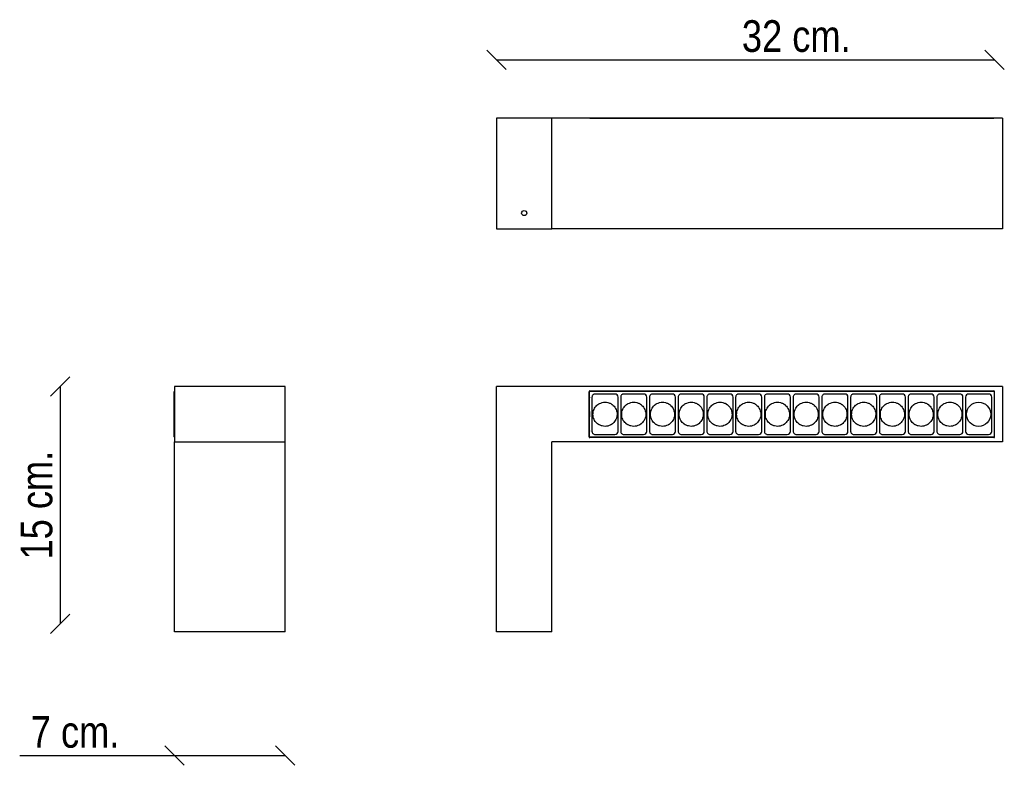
# Model space of a CAD drawing. Header units: millimetres. Extents: x 101 to 723, y 63 to 535.
import ezdxf
from ezdxf.enums import TextEntityAlignment as Align

# ---------------------------------------------------------------- set-up
doc = ezdxf.new("R2010")
doc.units = ezdxf.units.MM
for name, color, linetype in [('5641970', 7, 'Continuous'), ('5641970A', 7, 'Continuous'), ('5641977', 7, 'Continuous'), ('5690431', 7, 'Continuous'), ('5692781', 7, 'Continuous'), ('5692877', 7, 'Continuous'), ('Default', 7, 'Continuous'), ('DV1_Default', 7, 'Continuous')]:
    doc.layers.add(name, color=color, linetype=linetype)
doc.styles.add('SEACAD_Arial_Narrow', font='ARIALN.TTF')
doc.dimstyles.new('Croquis', dxfattribs={"dimtxt": 20, "dimasz": 10, "dimexe": 10, "dimexo": 300, "dimgap": 5, "dimtad": 1, "dimdec": 0, "dimlfac": 0.1, "dimdsep": 46, "dimtxsty": 'SEACAD_Arial_Narrow', "dimblk1": '_SE_BACK_SLASH', "dimblk2": '_SE_BACK_SLASH', "dimsah": 1, "dimcen": 10, "dimse1": 1, "dimse2": 1, "dimadec": 0, "dimazin": 0, "dimtfac": 0.5, "dimtdec": 3, "dimtmove": 0, "dimatfit": 3, "dimfxl": 1, "dimarcsym": 0})

# ---------------------------------------------------------------- blocks, each defined once
blk = doc.blocks.new('SE')
at = {"layer": '5641970', "color": 7, "linetype": 'Continuous'}
for p, q in [((717.22, 302.78), (402.22, 302.78)), ((460.72, 299.59), (461.03, 299.59)), ((460.72, 271.03), (460.72, 299.53)), ((461.22, 300.03), (716.72, 300.03)), ((717.22, 267.78), (437.22, 267.78)), ((461.02, 271.32), (460.72, 271.32)), ((461.02, 271.32), (460.72, 271.32)), ((461.02, 270.97), (460.72, 270.97)), ((716.72, 270.53), (461.22, 270.53))]:
    blk.add_line(p, q, dxfattribs=at)
for centre, start, end in [((461.22, 299.53), 90, 180), ((716.72, 299.53), 0, 90), ((461.22, 271.03), 180, 270), ((716.72, 271.03), 270, 0)]:
    blk.add_arc(centre, 0.5, start, end, dxfattribs=at)
at = {"layer": '5641970A', "color": 7, "linetype": 'Continuous'}
for p, q in [((402.22, 152.78), (402.22, 302.78)), ((437.22, 152.78), (437.22, 267.78))]:
    blk.add_line(p, q, dxfattribs=at)
at = {"layer": '5641977', "color": 7, "linetype": 'Continuous'}
for p, q in [((710.22, 299.83), (710.22, 300.03)), ((722.22, 302.78), (717.22, 302.78)), ((722.22, 302.78), (722.22, 267.78)), ((716.9, 297.63), (717.22, 297.63)), ((710.22, 270.73), (710.22, 270.53)), ((716.91, 272.92), (717.22, 272.93)), ((722.22, 267.78), (717.22, 267.78)), ((402.22, 147.78), (402.22, 152.78)), ((437.22, 147.78), (437.22, 152.78)), ((437.22, 147.78), (402.22, 147.78))]:
    blk.add_line(p, q, dxfattribs=at)
at = {"layer": '5690431', "color": 7, "linetype": 'Continuous'}
blk.add_line((460.99, 274.83), (460.99, 295.73), dxfattribs=at)
for points in [[(461.03, 296.21), (461, 296.05), (460.99, 295.89), (460.99, 295.73)], [(460.99, 274.83), (460.99, 274.74), (460.99, 274.64), (461, 274.55)]]:
    blk.add_open_spline(points, degree=3, dxfattribs=at)
at = {"layer": '5692781', "color": 7, "linetype": 'Continuous'}
for p, q in [((717.22, 291.26), (717.09, 291.26)), ((717.09, 279.3), (717.22, 279.3))]:
    blk.add_line(p, q, dxfattribs=at)
at = {"layer": '5692877', "color": 7, "linetype": 'Continuous'}
for p, q in [((461.02, 285.28), (461.03, 299.63)), ((461.23, 299.83), (461.24, 299.83)), ((461.24, 299.83), (716.69, 299.83)), ((716.69, 299.83), (716.7, 299.83)), ((716.9, 299.63), (716.91, 285.28)), ((462.59, 296.08), (462.59, 274.48)), ((477.08, 298.08), (464.58, 298.08)), ((479.08, 274.48), (479.08, 296.08)), ((480.76, 296.08), (480.76, 274.48)), ((482.76, 298.08), (482.75, 298.08)), ((495.25, 298.08), (482.76, 298.08)), ((497.25, 274.48), (497.25, 296.08)), ((498.93, 296.08), (498.93, 274.48)), ((500.93, 298.08), (500.93, 298.08)), ((513.43, 298.08), (500.93, 298.08)), ((515.43, 274.48), (515.43, 296.08)), ((517.11, 296.08), (517.11, 274.48)), ((519.11, 298.08), (519.1, 298.08)), ((531.6, 298.08), (519.11, 298.08)), ((533.6, 274.48), (533.6, 296.08)), ((535.28, 296.08), (535.28, 274.48)), ((537.28, 298.08), (537.27, 298.08)), ((549.77, 298.08), (537.28, 298.08)), ((537.28, 298.08), (537.28, 298.08)), ((551.77, 274.48), (551.77, 296.08)), ((553.45, 296.08), (553.45, 274.48)), ((567.95, 298.08), (555.45, 298.08)), ((555.45, 298.08), (555.45, 298.08)), ((555.45, 298.08), (555.45, 298.08)), ((567.95, 298.08), (567.95, 298.08)), ((569.95, 274.48), (569.95, 296.08)), ((571.63, 296.08), (571.63, 274.48)), ((573.62, 298.08), (573.62, 298.08)), ((573.63, 298.08), (573.62, 298.08)), ((586.12, 298.08), (573.63, 298.08)), ((588.12, 274.48), (588.12, 296.08)), ((589.8, 296.08), (589.8, 274.48)), ((604.3, 298.08), (591.8, 298.08)), ((591.8, 298.08), (591.8, 298.08)), ((591.8, 298.08), (591.8, 298.08)), ((604.3, 298.08), (604.3, 298.08)), ((606.3, 274.48), (606.3, 296.08)), ((607.98, 296.08), (607.98, 274.48)), ((609.98, 298.08), (609.97, 298.08)), ((609.97, 298.08), (609.97, 298.08)), ((622.47, 298.08), (609.98, 298.08)), ((622.48, 298.08), (622.47, 298.08)), ((624.47, 274.48), (624.47, 296.08)), ((626.15, 296.08), (626.15, 274.48)), ((628.15, 298.08), (628.14, 298.08)), ((628.15, 298.08), (628.15, 298.08)), ((640.64, 298.08), (628.15, 298.08)), ((640.65, 298.08), (640.64, 298.08)), ((642.64, 274.48), (642.64, 296.08)), ((644.32, 296.08), (644.32, 274.48)), ((646.32, 298.08), (646.32, 298.08)), ((646.32, 298.08), (646.32, 298.08)), ((658.82, 298.08), (646.32, 298.08)), ((658.82, 298.08), (658.82, 298.08)), ((660.82, 274.48), (660.82, 296.08)), ((662.5, 296.08), (662.5, 274.48)), ((664.5, 298.08), (664.49, 298.08)), ((664.49, 298.08), (664.49, 298.08)), ((676.99, 298.08), (664.5, 298.08)), ((677, 298.08), (676.99, 298.08)), ((678.99, 274.48), (678.99, 296.08)), ((680.67, 296.08), (680.67, 274.48)), ((682.67, 298.08), (682.67, 298.08)), ((695.17, 298.08), (682.67, 298.08)), ((682.67, 298.08), (682.67, 298.08)), ((695.17, 298.08), (695.17, 298.08)), ((697.17, 274.48), (697.17, 296.08)), ((698.85, 296.08), (698.85, 274.48)), ((713.35, 298.08), (700.85, 298.08)), ((715.35, 274.48), (715.35, 296.08)), ((461.02, 287.04), (460.99, 285.28)), ((460.99, 285.28), (461.01, 285.28)), ((460.99, 285.28), (461.02, 283.58)), ((461.02, 285.28), (461.01, 285.28)), ((461.02, 270.93), (461.02, 285.28)), ((716.91, 285.28), (716.91, 270.93)), ((716.71, 270.73), (461.22, 270.73)), ((464.58, 272.48), (464.59, 272.48)), ((464.59, 272.48), (470.84, 272.48)), ((470.84, 272.48), (477.08, 272.48)), ((477.08, 272.48), (477.09, 272.48)), ((482.75, 272.48), (482.76, 272.48)), ((482.76, 272.48), (489.01, 272.48)), ((489.01, 272.48), (495.25, 272.48)), ((495.25, 272.48), (495.26, 272.48)), ((500.93, 272.48), (500.93, 272.48)), ((500.93, 272.48), (507.18, 272.48)), ((507.18, 272.48), (513.43, 272.48)), ((513.43, 272.48), (513.43, 272.48)), ((519.1, 272.48), (519.11, 272.48)), ((519.11, 272.48), (525.36, 272.48)), ((525.36, 272.48), (531.6, 272.48)), ((531.6, 272.48), (531.61, 272.48)), ((537.27, 272.48), (537.28, 272.48)), ((537.28, 272.48), (543.53, 272.48)), ((543.53, 272.48), (549.77, 272.48)), ((555.45, 272.48), (555.45, 272.48)), ((555.45, 272.48), (561.7, 272.48)), ((561.7, 272.48), (567.95, 272.48)), ((573.62, 272.48), (573.63, 272.48)), ((573.63, 272.48), (579.88, 272.48)), ((579.88, 272.48), (586.12, 272.48)), ((591.8, 272.48), (591.8, 272.48)), ((591.8, 272.48), (598.05, 272.48)), ((598.05, 272.48), (604.3, 272.48)), ((609.97, 272.48), (609.98, 272.48)), ((609.98, 272.48), (616.23, 272.48)), ((616.23, 272.48), (622.47, 272.48)), ((628.14, 272.48), (628.15, 272.48)), ((628.15, 272.48), (634.4, 272.48)), ((634.4, 272.48), (640.64, 272.48)), ((646.32, 272.48), (646.32, 272.48)), ((646.32, 272.48), (652.57, 272.48)), ((652.57, 272.48), (658.82, 272.48)), ((664.49, 272.48), (664.5, 272.48)), ((664.5, 272.48), (670.75, 272.48)), ((670.75, 272.48), (676.99, 272.48)), ((682.67, 272.48), (682.67, 272.48)), ((682.67, 272.48), (688.92, 272.48)), ((688.92, 272.48), (695.17, 272.48)), ((700.85, 272.48), (707.1, 272.48)), ((707.1, 272.48), (713.35, 272.48))]:
    blk.add_line(p, q, dxfattribs=at)
blk.add_circle((707.1, 285.28), 7.62, dxfattribs=at)
for centre, start, end in [((477.08, 296.08), 89.81663, 90), ((477.08, 296.08), 0, 89.81663), ((495.25, 296.08), 89.81663, 90), ((495.25, 296.08), 0, 89.81663), ((513.43, 296.08), 0, 89.81663), ((513.43, 296.08), 89.81663, 90), ((531.6, 296.08), 89.81663, 90), ((531.6, 296.08), 0, 89.81663), ((549.77, 296.08), 89.81663, 90), ((549.77, 296.08), 0, 89.81663), ((567.95, 296.08), 0, 89.81663), ((586.12, 296.08), 89.81663, 90), ((586.12, 296.08), 0, 89.81663), ((604.3, 296.08), 0, 89.81663), ((622.47, 296.08), 0, 89.81663), ((640.64, 296.08), 0, 89.81663), ((658.82, 296.08), 0, 89.81663), ((676.99, 296.08), 0, 89.81663), ((695.17, 296.08), 0, 89.81663), ((700.85, 296.08), 90, 180), ((713.35, 296.08), 0, 90), ((477.08, 274.48), 270.18336, 0), ((495.25, 274.48), 270.18336, 0), ((513.43, 274.48), 270.18336, 0), ((531.6, 274.48), 270.18336, 0), ((549.77, 274.48), 270.18336, 0), ((567.95, 274.48), 270.18336, 0), ((586.12, 274.48), 270.18336, 0), ((604.3, 274.48), 270.18336, 0), ((622.47, 274.48), 270.18336, 0), ((640.64, 274.48), 270.18336, 0), ((658.82, 274.48), 270.18336, 0), ((676.99, 274.48), 270.18336, 0), ((695.17, 274.48), 270.18336, 0), ((700.85, 274.48), 180, 270), ((713.35, 274.48), 270, 360), ((549.77, 274.48), 270, 270.09425), ((549.77, 274.48), 270.09425, 270.18336), ((567.95, 274.48), 270, 270.18336), ((586.12, 274.48), 270, 270.10555), ((586.12, 274.48), 270.10555, 270.18336), ((604.3, 274.48), 270, 270.18336), ((622.47, 274.48), 270, 270.11555), ((622.47, 274.48), 270.11555, 270.18336), ((640.64, 274.48), 270, 270.12023), ((640.64, 274.48), 270.12023, 270.18336), ((658.82, 274.48), 270, 270.12472), ((658.82, 274.48), 270.12472, 270.18336), ((676.99, 274.48), 270, 270.18336), ((695.17, 274.48), 270, 270.18336)]:
    blk.add_arc(centre, 2, start, end, dxfattribs=at)
for centre, major_axis, ratio, start_param, end_param in [((461.23, 299.63), (-0.17, -0.105), 0.99966, 4.158693, 5.729185), ((461.24, 299.63), (0, 0.2), 0.999848, 0, 1.570492), ((716.7, 299.63), (-0.17, 0.105), 0.99966, 3.695593, 5.266085), ((461.22, 270.93), (0.17, 0.105), 0.99966, 2.588201, 4.158693), ((716.71, 270.93), (-0.17, 0.105), 0.99966, 2.124493, 3.694984)]:
    blk.add_ellipse(centre, major_axis=major_axis, ratio=ratio, start_param=start_param, end_param=end_param, dxfattribs=at)
for points, knots in [([(464.58, 298.08), (464.32, 298.08), (464.06, 298.03), (463.58, 297.83), (463.36, 297.68), (462.99, 297.31), (462.84, 297.09), (462.64, 296.6), (462.59, 296.34), (462.59, 296.08)], [0, 0, 0, 0, 0.248469, 0.248469, 0.498979, 0.498979, 0.74949, 0.74949, 1, 1, 1, 1]), ([(478.46, 285.28), (478.46, 286.31), (478.25, 287.34), (477.42, 289.29), (476.78, 290.19), (475.86, 291.02), (475.74, 291.12), (475.5, 291.32), (475.37, 291.41), (475.11, 291.59), (474.98, 291.68), (474.72, 291.85), (474.58, 291.93), (473.89, 292.3), (473.3, 292.52), (472.09, 292.83), (471.46, 292.9), (469.6, 292.9), (468.37, 292.6), (467.14, 291.95), (467, 291.87), (466.74, 291.71), (466.61, 291.62), (466.35, 291.45), (466.23, 291.35), (465.98, 291.16), (465.87, 291.06), (464.96, 290.25), (464.31, 289.36), (463.44, 287.41), (463.21, 286.35), (463.21, 284.21), (463.44, 283.14), (464.31, 281.19), (464.96, 280.31), (465.87, 279.5), (465.98, 279.4), (466.23, 279.2), (466.35, 279.11), (466.61, 278.93), (466.74, 278.85), (467, 278.69), (467.14, 278.61), (467.82, 278.25), (468.41, 278.03), (469.61, 277.73), (470.23, 277.65), (470.84, 277.65), (471.43, 277.65), (472, 277.72), (473.11, 277.98), (473.66, 278.17), (474.32, 278.5), (474.46, 278.57), (474.73, 278.72), (474.87, 278.8), (475.13, 278.98), (475.26, 279.07), (475.52, 279.26), (475.64, 279.35), (476.59, 280.15), (477.26, 281.03), (478.19, 282.98), (478.44, 284.05), (478.46, 285.18), (478.46, 285.23), (478.46, 285.28)], [0, 0, 0, 0, 0.064269, 0.064269, 0.131531, 0.131531, 0.141314, 0.141314, 0.151097, 0.151097, 0.160879, 0.160879, 0.170662, 0.170662, 0.209587, 0.209587, 0.248512, 0.248512, 0.325896, 0.325896, 0.33562, 0.33562, 0.345344, 0.345344, 0.355069, 0.355069, 0.364793, 0.364793, 0.431653, 0.431653, 0.498512, 0.498512, 0.565372, 0.565372, 0.632231, 0.632231, 0.641955, 0.641955, 0.65168, 0.65168, 0.661404, 0.661404, 0.671128, 0.671128, 0.70982, 0.70982, 0.748512, 0.748512, 0.748512, 0.785931, 0.785931, 0.82335, 0.82335, 0.833133, 0.833133, 0.842916, 0.842916, 0.852699, 0.852699, 0.862482, 0.862482, 0.929744, 0.929744, 0.997006, 0.997006, 1, 1, 1, 1]), ([(482.75, 298.08), (482.49, 298.08), (482.23, 298.03), (481.75, 297.83), (481.53, 297.68), (481.16, 297.31), (481.01, 297.09), (480.81, 296.6), (480.76, 296.34), (480.76, 296.08)], [0, 0, 0, 0, 0.248469, 0.248469, 0.498979, 0.498979, 0.74949, 0.74949, 1, 1, 1, 1]), ([(496.63, 285.28), (496.63, 286.31), (496.42, 287.34), (495.58, 289.29), (494.94, 290.19), (494.03, 291.02), (493.91, 291.12), (493.66, 291.32), (493.54, 291.41), (493.28, 291.59), (493.15, 291.68), (492.88, 291.85), (492.75, 291.93), (492.06, 292.3), (491.47, 292.52), (490.26, 292.83), (489.63, 292.9), (487.77, 292.9), (486.54, 292.6), (485.31, 291.95), (485.17, 291.87), (484.91, 291.71), (484.78, 291.62), (484.52, 291.45), (484.4, 291.35), (484.15, 291.16), (484.03, 291.06), (483.12, 290.25), (482.48, 289.36), (481.61, 287.41), (481.38, 286.35), (481.38, 284.21), (481.61, 283.14), (482.48, 281.19), (483.12, 280.31), (484.03, 279.5), (484.15, 279.4), (484.4, 279.2), (484.52, 279.11), (484.78, 278.93), (484.91, 278.85), (485.17, 278.69), (485.31, 278.61), (485.99, 278.25), (486.58, 278.03), (487.78, 277.73), (488.4, 277.65), (489.01, 277.65), (489.59, 277.65), (490.17, 277.72), (491.28, 277.98), (491.82, 278.17), (492.49, 278.5), (492.63, 278.57), (492.9, 278.72), (493.04, 278.8), (493.3, 278.98), (493.43, 279.07), (493.68, 279.26), (493.81, 279.35), (494.75, 280.15), (495.43, 281.03), (496.36, 282.98), (496.61, 284.05), (496.63, 285.18), (496.63, 285.23), (496.63, 285.28)], [0, 0, 0, 0, 0.064269, 0.064269, 0.131531, 0.131531, 0.141314, 0.141314, 0.151097, 0.151097, 0.160879, 0.160879, 0.170662, 0.170662, 0.209587, 0.209587, 0.248512, 0.248512, 0.325896, 0.325896, 0.33562, 0.33562, 0.345344, 0.345344, 0.355069, 0.355069, 0.364793, 0.364793, 0.431653, 0.431653, 0.498512, 0.498512, 0.565372, 0.565372, 0.632231, 0.632231, 0.641955, 0.641955, 0.65168, 0.65168, 0.661404, 0.661404, 0.671128, 0.671128, 0.70982, 0.70982, 0.748512, 0.748512, 0.748512, 0.785931, 0.785931, 0.82335, 0.82335, 0.833133, 0.833133, 0.842916, 0.842916, 0.852699, 0.852699, 0.862482, 0.862482, 0.929744, 0.929744, 0.997006, 0.997006, 1, 1, 1, 1]), ([(500.93, 298.08), (500.67, 298.08), (500.41, 298.03), (499.92, 297.83), (499.7, 297.68), (499.33, 297.31), (499.18, 297.09), (498.98, 296.6), (498.93, 296.34), (498.93, 296.08)], [0, 0, 0, 0, 0.248469, 0.248469, 0.498979, 0.498979, 0.74949, 0.74949, 1, 1, 1, 1]), ([(514.81, 285.28), (514.81, 286.31), (514.59, 287.34), (513.76, 289.29), (513.12, 290.19), (512.2, 291.02), (512.08, 291.12), (511.84, 291.32), (511.71, 291.41), (511.46, 291.59), (511.33, 291.68), (511.06, 291.85), (510.92, 291.93), (510.23, 292.3), (509.64, 292.52), (508.43, 292.83), (507.8, 292.9), (505.94, 292.9), (504.71, 292.6), (503.48, 291.95), (503.35, 291.87), (503.08, 291.71), (502.95, 291.62), (502.7, 291.45), (502.57, 291.35), (502.33, 291.16), (502.21, 291.06), (501.3, 290.25), (500.65, 289.36), (499.78, 287.41), (499.56, 286.35), (499.56, 284.21), (499.78, 283.14), (500.65, 281.19), (501.3, 280.31), (502.21, 279.5), (502.33, 279.4), (502.57, 279.2), (502.7, 279.11), (502.95, 278.93), (503.08, 278.85), (503.35, 278.69), (503.48, 278.61), (504.16, 278.25), (504.75, 278.03), (505.96, 277.73), (506.57, 277.65), (507.18, 277.65), (507.77, 277.65), (508.34, 277.72), (509.45, 277.98), (510, 278.17), (510.67, 278.5), (510.8, 278.57), (511.08, 278.72), (511.21, 278.8), (511.48, 278.98), (511.61, 279.07), (511.86, 279.26), (511.98, 279.35), (512.93, 280.15), (513.6, 281.03), (514.53, 282.98), (514.78, 284.05), (514.81, 285.18), (514.81, 285.23), (514.81, 285.28)], [0, 0, 0, 0, 0.064269, 0.064269, 0.131531, 0.131531, 0.141314, 0.141314, 0.151097, 0.151097, 0.160879, 0.160879, 0.170662, 0.170662, 0.209587, 0.209587, 0.248512, 0.248512, 0.325896, 0.325896, 0.33562, 0.33562, 0.345344, 0.345344, 0.355069, 0.355069, 0.364793, 0.364793, 0.431653, 0.431653, 0.498512, 0.498512, 0.565372, 0.565372, 0.632231, 0.632231, 0.641955, 0.641955, 0.65168, 0.65168, 0.661404, 0.661404, 0.671128, 0.671128, 0.70982, 0.70982, 0.748512, 0.748512, 0.748512, 0.785931, 0.785931, 0.82335, 0.82335, 0.833133, 0.833133, 0.842916, 0.842916, 0.852699, 0.852699, 0.862482, 0.862482, 0.929744, 0.929744, 0.997006, 0.997006, 1, 1, 1, 1]), ([(519.1, 298.08), (518.84, 298.08), (518.58, 298.03), (518.1, 297.83), (517.88, 297.68), (517.51, 297.31), (517.36, 297.09), (517.16, 296.6), (517.11, 296.34), (517.11, 296.08)], [0, 0, 0, 0, 0.248469, 0.248469, 0.498979, 0.498979, 0.74949, 0.74949, 1, 1, 1, 1]), ([(532.98, 285.28), (532.98, 286.31), (532.77, 287.34), (531.93, 289.29), (531.29, 290.19), (530.38, 291.02), (530.26, 291.12), (530.01, 291.32), (529.89, 291.41), (529.63, 291.59), (529.5, 291.68), (529.23, 291.85), (529.1, 291.93), (528.41, 292.3), (527.82, 292.52), (526.6, 292.83), (525.98, 292.9), (524.12, 292.9), (522.89, 292.6), (521.66, 291.95), (521.52, 291.87), (521.25, 291.71), (521.12, 291.62), (520.87, 291.45), (520.75, 291.35), (520.5, 291.16), (520.38, 291.06), (519.47, 290.25), (518.83, 289.36), (517.96, 287.41), (517.73, 286.35), (517.73, 284.21), (517.96, 283.14), (518.83, 281.19), (519.47, 280.31), (520.38, 279.5), (520.5, 279.4), (520.75, 279.2), (520.87, 279.11), (521.12, 278.93), (521.25, 278.85), (521.52, 278.69), (521.66, 278.61), (522.34, 278.25), (522.93, 278.03), (524.13, 277.73), (524.75, 277.65), (525.36, 277.65), (525.94, 277.65), (526.51, 277.72), (527.63, 277.98), (528.17, 278.17), (528.84, 278.5), (528.98, 278.57), (529.25, 278.72), (529.38, 278.8), (529.65, 278.98), (529.78, 279.07), (530.03, 279.26), (530.16, 279.35), (531.1, 280.15), (531.78, 281.03), (532.71, 282.98), (532.96, 284.05), (532.98, 285.18), (532.98, 285.23), (532.98, 285.28)], [0, 0, 0, 0, 0.064269, 0.064269, 0.131531, 0.131531, 0.141314, 0.141314, 0.151097, 0.151097, 0.160879, 0.160879, 0.170662, 0.170662, 0.209587, 0.209587, 0.248512, 0.248512, 0.325896, 0.325896, 0.33562, 0.33562, 0.345344, 0.345344, 0.355069, 0.355069, 0.364793, 0.364793, 0.431653, 0.431653, 0.498512, 0.498512, 0.565372, 0.565372, 0.632231, 0.632231, 0.641955, 0.641955, 0.65168, 0.65168, 0.661404, 0.661404, 0.671128, 0.671128, 0.70982, 0.70982, 0.748512, 0.748512, 0.748512, 0.785931, 0.785931, 0.82335, 0.82335, 0.833133, 0.833133, 0.842916, 0.842916, 0.852699, 0.852699, 0.862482, 0.862482, 0.929744, 0.929744, 0.997006, 0.997006, 1, 1, 1, 1]), ([(537.27, 298.08), (537.01, 298.08), (536.75, 298.03), (536.27, 297.83), (536.05, 297.68), (535.68, 297.31), (535.53, 297.09), (535.33, 296.6), (535.28, 296.34), (535.28, 296.08)], [0, 0, 0, 0, 0.248469, 0.248469, 0.498979, 0.498979, 0.74949, 0.74949, 1, 1, 1, 1]), ([(551.15, 285.28), (551.15, 286.31), (550.94, 287.34), (550.11, 289.29), (549.47, 290.19), (548.55, 291.02), (548.43, 291.12), (548.19, 291.32), (548.06, 291.41), (547.81, 291.59), (547.67, 291.68), (547.41, 291.85), (547.27, 291.93), (546.58, 292.3), (545.99, 292.52), (544.78, 292.83), (544.15, 292.9), (542.29, 292.9), (541.06, 292.6), (539.83, 291.95), (539.69, 291.87), (539.43, 291.71), (539.3, 291.62), (539.04, 291.45), (538.92, 291.35), (538.68, 291.16), (538.56, 291.06), (537.65, 290.25), (537, 289.36), (536.13, 287.41), (535.9, 286.35), (535.9, 284.21), (536.13, 283.14), (537, 281.19), (537.65, 280.31), (538.56, 279.5), (538.68, 279.4), (538.92, 279.2), (539.04, 279.11), (539.3, 278.93), (539.43, 278.85), (539.69, 278.69), (539.83, 278.61), (540.51, 278.25), (541.1, 278.03), (542.3, 277.73), (542.92, 277.65), (543.53, 277.65), (544.12, 277.65), (544.69, 277.72), (545.8, 277.98), (546.35, 278.17), (547.01, 278.5), (547.15, 278.57), (547.42, 278.72), (547.56, 278.8), (547.82, 278.98), (547.95, 279.07), (548.21, 279.26), (548.33, 279.35), (549.28, 280.15), (549.95, 281.03), (550.88, 282.98), (551.13, 284.05), (551.15, 285.18), (551.15, 285.23), (551.15, 285.28)], [0, 0, 0, 0, 0.064269, 0.064269, 0.131531, 0.131531, 0.141314, 0.141314, 0.151097, 0.151097, 0.160879, 0.160879, 0.170662, 0.170662, 0.209587, 0.209587, 0.248512, 0.248512, 0.325896, 0.325896, 0.33562, 0.33562, 0.345344, 0.345344, 0.355069, 0.355069, 0.364793, 0.364793, 0.431653, 0.431653, 0.498512, 0.498512, 0.565372, 0.565372, 0.632231, 0.632231, 0.641955, 0.641955, 0.65168, 0.65168, 0.661404, 0.661404, 0.671128, 0.671128, 0.70982, 0.70982, 0.748512, 0.748512, 0.748512, 0.785931, 0.785931, 0.82335, 0.82335, 0.833133, 0.833133, 0.842916, 0.842916, 0.852699, 0.852699, 0.862482, 0.862482, 0.929744, 0.929744, 0.997006, 0.997006, 1, 1, 1, 1]), ([(555.45, 298.08), (555.19, 298.08), (554.93, 298.03), (554.45, 297.83), (554.22, 297.68), (553.85, 297.31), (553.71, 297.09), (553.51, 296.6), (553.45, 296.34), (553.45, 296.08)], [0, 0, 0, 0, 0.248469, 0.248469, 0.498979, 0.498979, 0.74949, 0.74949, 1, 1, 1, 1]), ([(569.33, 285.28), (569.33, 286.31), (569.12, 287.34), (568.28, 289.29), (567.64, 290.19), (566.73, 291.02), (566.61, 291.12), (566.36, 291.32), (566.24, 291.41), (565.98, 291.59), (565.85, 291.68), (565.58, 291.85), (565.44, 291.93), (564.76, 292.3), (564.17, 292.52), (562.95, 292.83), (562.33, 292.9), (560.46, 292.9), (559.23, 292.6), (558, 291.95), (557.87, 291.87), (557.6, 291.71), (557.47, 291.62), (557.22, 291.45), (557.09, 291.35), (556.85, 291.16), (556.73, 291.06), (555.82, 290.25), (555.18, 289.36), (554.31, 287.41), (554.08, 286.35), (554.08, 284.21), (554.31, 283.14), (555.18, 281.19), (555.82, 280.31), (556.73, 279.5), (556.85, 279.4), (557.09, 279.2), (557.22, 279.11), (557.47, 278.93), (557.6, 278.85), (557.87, 278.69), (558, 278.61), (558.69, 278.25), (559.27, 278.03), (560.48, 277.73), (561.1, 277.65), (561.7, 277.65), (562.29, 277.65), (562.86, 277.72), (563.98, 277.98), (564.52, 278.17), (565.19, 278.5), (565.33, 278.57), (565.6, 278.72), (565.73, 278.8), (566, 278.98), (566.13, 279.07), (566.38, 279.26), (566.51, 279.35), (567.45, 280.15), (568.13, 281.03), (569.05, 282.98), (569.31, 284.05), (569.33, 285.18), (569.33, 285.23), (569.33, 285.28)], [0, 0, 0, 0, 0.064269, 0.064269, 0.131531, 0.131531, 0.141314, 0.141314, 0.151097, 0.151097, 0.160879, 0.160879, 0.170662, 0.170662, 0.209587, 0.209587, 0.248512, 0.248512, 0.325896, 0.325896, 0.33562, 0.33562, 0.345344, 0.345344, 0.355069, 0.355069, 0.364793, 0.364793, 0.431653, 0.431653, 0.498512, 0.498512, 0.565372, 0.565372, 0.632231, 0.632231, 0.641955, 0.641955, 0.65168, 0.65168, 0.661404, 0.661404, 0.671128, 0.671128, 0.70982, 0.70982, 0.748512, 0.748512, 0.748512, 0.785931, 0.785931, 0.82335, 0.82335, 0.833133, 0.833133, 0.842916, 0.842916, 0.852699, 0.852699, 0.862482, 0.862482, 0.929744, 0.929744, 0.997006, 0.997006, 1, 1, 1, 1]), ([(573.62, 298.08), (573.36, 298.08), (573.1, 298.03), (572.62, 297.83), (572.4, 297.68), (572.03, 297.31), (571.88, 297.09), (571.68, 296.6), (571.63, 296.34), (571.63, 296.08)], [0, 0, 0, 0, 0.248469, 0.248469, 0.498979, 0.498979, 0.74949, 0.74949, 1, 1, 1, 1]), ([(587.5, 285.28), (587.5, 286.31), (587.29, 287.34), (586.46, 289.29), (585.81, 290.19), (584.9, 291.02), (584.78, 291.12), (584.54, 291.32), (584.41, 291.41), (584.15, 291.59), (584.02, 291.68), (583.76, 291.85), (583.62, 291.93), (582.93, 292.3), (582.34, 292.52), (581.13, 292.83), (580.5, 292.9), (578.64, 292.9), (577.41, 292.6), (576.18, 291.95), (576.04, 291.87), (575.78, 291.71), (575.65, 291.62), (575.39, 291.45), (575.27, 291.35), (575.02, 291.16), (574.91, 291.06), (573.99, 290.25), (573.35, 289.36), (572.48, 287.41), (572.25, 286.35), (572.25, 284.21), (572.48, 283.14), (573.35, 281.19), (573.99, 280.31), (574.91, 279.5), (575.02, 279.4), (575.27, 279.2), (575.39, 279.11), (575.65, 278.93), (575.78, 278.85), (576.04, 278.69), (576.18, 278.61), (576.86, 278.25), (577.45, 278.03), (578.65, 277.73), (579.27, 277.65), (579.88, 277.65), (580.47, 277.65), (581.04, 277.72), (582.15, 277.98), (582.69, 278.17), (583.36, 278.5), (583.5, 278.57), (583.77, 278.72), (583.91, 278.8), (584.17, 278.98), (584.3, 279.07), (584.56, 279.26), (584.68, 279.35), (585.62, 280.15), (586.3, 281.03), (587.23, 282.98), (587.48, 284.05), (587.5, 285.18), (587.5, 285.23), (587.5, 285.28)], [0, 0, 0, 0, 0.064269, 0.064269, 0.131531, 0.131531, 0.141314, 0.141314, 0.151097, 0.151097, 0.160879, 0.160879, 0.170662, 0.170662, 0.209587, 0.209587, 0.248512, 0.248512, 0.325896, 0.325896, 0.33562, 0.33562, 0.345344, 0.345344, 0.355069, 0.355069, 0.364793, 0.364793, 0.431653, 0.431653, 0.498512, 0.498512, 0.565372, 0.565372, 0.632231, 0.632231, 0.641955, 0.641955, 0.65168, 0.65168, 0.661404, 0.661404, 0.671128, 0.671128, 0.70982, 0.70982, 0.748512, 0.748512, 0.748512, 0.785931, 0.785931, 0.82335, 0.82335, 0.833133, 0.833133, 0.842916, 0.842916, 0.852699, 0.852699, 0.862482, 0.862482, 0.929744, 0.929744, 0.997006, 0.997006, 1, 1, 1, 1]), ([(591.8, 298.08), (591.54, 298.08), (591.28, 298.03), (590.79, 297.83), (590.57, 297.68), (590.2, 297.31), (590.05, 297.09), (589.85, 296.6), (589.8, 296.34), (589.8, 296.08)], [0, 0, 0, 0, 0.248469, 0.248469, 0.498979, 0.498979, 0.74949, 0.74949, 1, 1, 1, 1]), ([(605.68, 285.28), (605.68, 286.31), (605.46, 287.34), (604.63, 289.29), (603.99, 290.19), (603.07, 291.02), (602.95, 291.12), (602.71, 291.32), (602.58, 291.41), (602.33, 291.59), (602.2, 291.68), (601.93, 291.85), (601.79, 291.93), (601.1, 292.3), (600.51, 292.52), (599.3, 292.83), (598.68, 292.9), (596.81, 292.9), (595.58, 292.6), (594.35, 291.95), (594.22, 291.87), (593.95, 291.71), (593.82, 291.62), (593.57, 291.45), (593.44, 291.35), (593.2, 291.16), (593.08, 291.06), (592.17, 290.25), (591.53, 289.36), (590.65, 287.41), (590.43, 286.35), (590.43, 284.21), (590.65, 283.14), (591.53, 281.19), (592.17, 280.31), (593.08, 279.5), (593.2, 279.4), (593.44, 279.2), (593.57, 279.11), (593.82, 278.93), (593.95, 278.85), (594.22, 278.69), (594.35, 278.61), (595.04, 278.25), (595.62, 278.03), (596.83, 277.73), (597.44, 277.65), (598.05, 277.65), (598.64, 277.65), (599.21, 277.72), (600.32, 277.98), (600.87, 278.17), (601.54, 278.5), (601.67, 278.57), (601.95, 278.72), (602.08, 278.8), (602.35, 278.98), (602.48, 279.07), (602.73, 279.26), (602.85, 279.35), (603.8, 280.15), (604.47, 281.03), (605.4, 282.98), (605.66, 284.05), (605.68, 285.18), (605.68, 285.23), (605.68, 285.28)], [0, 0, 0, 0, 0.064269, 0.064269, 0.131531, 0.131531, 0.141314, 0.141314, 0.151097, 0.151097, 0.160879, 0.160879, 0.170662, 0.170662, 0.209587, 0.209587, 0.248512, 0.248512, 0.325896, 0.325896, 0.33562, 0.33562, 0.345344, 0.345344, 0.355069, 0.355069, 0.364793, 0.364793, 0.431653, 0.431653, 0.498512, 0.498512, 0.565372, 0.565372, 0.632231, 0.632231, 0.641955, 0.641955, 0.65168, 0.65168, 0.661404, 0.661404, 0.671128, 0.671128, 0.70982, 0.70982, 0.748512, 0.748512, 0.748512, 0.785931, 0.785931, 0.82335, 0.82335, 0.833133, 0.833133, 0.842916, 0.842916, 0.852699, 0.852699, 0.862482, 0.862482, 0.929744, 0.929744, 0.997006, 0.997006, 1, 1, 1, 1]), ([(609.97, 298.08), (609.71, 298.08), (609.45, 298.03), (608.97, 297.83), (608.75, 297.68), (608.38, 297.31), (608.23, 297.09), (608.03, 296.6), (607.98, 296.34), (607.98, 296.08)], [0, 0, 0, 0, 0.248469, 0.248469, 0.498979, 0.498979, 0.74949, 0.74949, 1, 1, 1, 1]), ([(623.85, 285.28), (623.85, 286.31), (623.64, 287.34), (622.8, 289.29), (622.16, 290.19), (621.25, 291.02), (621.13, 291.12), (620.88, 291.32), (620.76, 291.41), (620.5, 291.59), (620.37, 291.68), (620.1, 291.85), (619.97, 291.93), (619.28, 292.3), (618.69, 292.52), (617.48, 292.83), (616.85, 292.9), (614.99, 292.9), (613.76, 292.6), (612.53, 291.95), (612.39, 291.87), (612.13, 291.71), (612, 291.62), (611.74, 291.45), (611.62, 291.35), (611.37, 291.16), (611.25, 291.06), (610.34, 290.25), (609.7, 289.36), (608.83, 287.41), (608.6, 286.35), (608.6, 284.21), (608.83, 283.14), (609.7, 281.19), (610.34, 280.31), (611.25, 279.5), (611.37, 279.4), (611.62, 279.2), (611.74, 279.11), (612, 278.93), (612.13, 278.85), (612.39, 278.69), (612.53, 278.61), (613.21, 278.25), (613.8, 278.03), (615, 277.73), (615.62, 277.65), (616.23, 277.65), (616.81, 277.65), (617.38, 277.72), (618.5, 277.98), (619.04, 278.17), (619.71, 278.5), (619.85, 278.57), (620.12, 278.72), (620.26, 278.8), (620.52, 278.98), (620.65, 279.07), (620.9, 279.26), (621.03, 279.35), (621.97, 280.15), (622.65, 281.03), (623.58, 282.98), (623.83, 284.05), (623.85, 285.18), (623.85, 285.23), (623.85, 285.28)], [0, 0, 0, 0, 0.064269, 0.064269, 0.131531, 0.131531, 0.141314, 0.141314, 0.151097, 0.151097, 0.160879, 0.160879, 0.170662, 0.170662, 0.209587, 0.209587, 0.248512, 0.248512, 0.325896, 0.325896, 0.33562, 0.33562, 0.345344, 0.345344, 0.355069, 0.355069, 0.364793, 0.364793, 0.431653, 0.431653, 0.498512, 0.498512, 0.565372, 0.565372, 0.632231, 0.632231, 0.641955, 0.641955, 0.65168, 0.65168, 0.661404, 0.661404, 0.671128, 0.671128, 0.70982, 0.70982, 0.748512, 0.748512, 0.748512, 0.785931, 0.785931, 0.82335, 0.82335, 0.833133, 0.833133, 0.842916, 0.842916, 0.852699, 0.852699, 0.862482, 0.862482, 0.929744, 0.929744, 0.997006, 0.997006, 1, 1, 1, 1]), ([(628.14, 298.08), (627.88, 298.08), (627.63, 298.03), (627.14, 297.83), (626.92, 297.68), (626.55, 297.31), (626.4, 297.09), (626.2, 296.6), (626.15, 296.34), (626.15, 296.08)], [0, 0, 0, 0, 0.248469, 0.248469, 0.498979, 0.498979, 0.74949, 0.74949, 1, 1, 1, 1]), ([(642.03, 285.28), (642.03, 286.31), (641.81, 287.34), (640.98, 289.29), (640.34, 290.19), (639.42, 291.02), (639.3, 291.12), (639.06, 291.32), (638.93, 291.41), (638.68, 291.59), (638.55, 291.68), (638.28, 291.85), (638.14, 291.93), (637.45, 292.3), (636.86, 292.52), (635.65, 292.83), (635.02, 292.9), (633.16, 292.9), (631.93, 292.6), (630.7, 291.95), (630.57, 291.87), (630.3, 291.71), (630.17, 291.62), (629.91, 291.45), (629.79, 291.35), (629.55, 291.16), (629.43, 291.06), (628.52, 290.25), (627.87, 289.36), (627, 287.41), (626.78, 286.35), (626.78, 284.21), (627, 283.14), (627.87, 281.19), (628.52, 280.31), (629.43, 279.5), (629.55, 279.4), (629.79, 279.2), (629.91, 279.11), (630.17, 278.93), (630.3, 278.85), (630.57, 278.69), (630.7, 278.61), (631.38, 278.25), (631.97, 278.03), (633.18, 277.73), (633.79, 277.65), (634.4, 277.65), (634.99, 277.65), (635.56, 277.72), (636.67, 277.98), (637.22, 278.17), (637.88, 278.5), (638.02, 278.57), (638.29, 278.72), (638.43, 278.8), (638.69, 278.98), (638.82, 279.07), (639.08, 279.26), (639.2, 279.35), (640.15, 280.15), (640.82, 281.03), (641.75, 282.98), (642, 284.05), (642.03, 285.18), (642.03, 285.23), (642.03, 285.28)], [0, 0, 0, 0, 0.064269, 0.064269, 0.131531, 0.131531, 0.141314, 0.141314, 0.151097, 0.151097, 0.160879, 0.160879, 0.170662, 0.170662, 0.209587, 0.209587, 0.248512, 0.248512, 0.325896, 0.325896, 0.33562, 0.33562, 0.345344, 0.345344, 0.355069, 0.355069, 0.364793, 0.364793, 0.431653, 0.431653, 0.498512, 0.498512, 0.565372, 0.565372, 0.632231, 0.632231, 0.641955, 0.641955, 0.65168, 0.65168, 0.661404, 0.661404, 0.671128, 0.671128, 0.70982, 0.70982, 0.748512, 0.748512, 0.748512, 0.785931, 0.785931, 0.82335, 0.82335, 0.833133, 0.833133, 0.842916, 0.842916, 0.852699, 0.852699, 0.862482, 0.862482, 0.929744, 0.929744, 0.997006, 0.997006, 1, 1, 1, 1]), ([(646.32, 298.08), (646.06, 298.08), (645.8, 298.03), (645.32, 297.83), (645.1, 297.68), (644.73, 297.31), (644.58, 297.09), (644.38, 296.6), (644.32, 296.34), (644.32, 296.08)], [0, 0, 0, 0, 0.248469, 0.248469, 0.498979, 0.498979, 0.74949, 0.74949, 1, 1, 1, 1]), ([(660.2, 285.28), (660.2, 286.31), (659.99, 287.34), (659.15, 289.29), (658.51, 290.19), (657.6, 291.02), (657.48, 291.12), (657.23, 291.32), (657.11, 291.41), (656.85, 291.59), (656.72, 291.68), (656.45, 291.85), (656.32, 291.93), (655.63, 292.3), (655.04, 292.52), (653.82, 292.83), (653.2, 292.9), (651.34, 292.9), (650.1, 292.6), (648.87, 291.95), (648.74, 291.87), (648.47, 291.71), (648.34, 291.62), (648.09, 291.45), (647.96, 291.35), (647.72, 291.16), (647.6, 291.06), (646.69, 290.25), (646.05, 289.36), (645.18, 287.41), (644.95, 286.35), (644.95, 284.21), (645.18, 283.14), (646.05, 281.19), (646.69, 280.31), (647.6, 279.5), (647.72, 279.4), (647.96, 279.2), (648.09, 279.11), (648.34, 278.93), (648.47, 278.85), (648.74, 278.69), (648.87, 278.61), (649.56, 278.25), (650.14, 278.03), (651.35, 277.73), (651.97, 277.65), (652.57, 277.65), (653.16, 277.65), (653.73, 277.72), (654.85, 277.98), (655.39, 278.17), (656.06, 278.5), (656.2, 278.57), (656.47, 278.72), (656.6, 278.8), (656.87, 278.98), (657, 279.07), (657.25, 279.26), (657.38, 279.35), (658.32, 280.15), (659, 281.03), (659.92, 282.98), (660.18, 284.05), (660.2, 285.18), (660.2, 285.23), (660.2, 285.28)], [0, 0, 0, 0, 0.064269, 0.064269, 0.131531, 0.131531, 0.141314, 0.141314, 0.151097, 0.151097, 0.160879, 0.160879, 0.170662, 0.170662, 0.209587, 0.209587, 0.248512, 0.248512, 0.325896, 0.325896, 0.33562, 0.33562, 0.345344, 0.345344, 0.355069, 0.355069, 0.364793, 0.364793, 0.431653, 0.431653, 0.498512, 0.498512, 0.565372, 0.565372, 0.632231, 0.632231, 0.641955, 0.641955, 0.65168, 0.65168, 0.661404, 0.661404, 0.671128, 0.671128, 0.70982, 0.70982, 0.748512, 0.748512, 0.748512, 0.785931, 0.785931, 0.82335, 0.82335, 0.833133, 0.833133, 0.842916, 0.842916, 0.852699, 0.852699, 0.862482, 0.862482, 0.929744, 0.929744, 0.997006, 0.997006, 1, 1, 1, 1]), ([(664.49, 298.08), (664.23, 298.08), (663.97, 298.03), (663.49, 297.83), (663.27, 297.68), (662.9, 297.31), (662.75, 297.09), (662.55, 296.6), (662.5, 296.34), (662.5, 296.08)], [0, 0, 0, 0, 0.248469, 0.248469, 0.498979, 0.498979, 0.74949, 0.74949, 1, 1, 1, 1]), ([(678.37, 285.28), (678.37, 286.31), (678.16, 287.34), (677.33, 289.29), (676.69, 290.19), (675.77, 291.02), (675.65, 291.12), (675.41, 291.32), (675.28, 291.41), (675.02, 291.59), (674.89, 291.68), (674.63, 291.85), (674.49, 291.93), (673.8, 292.3), (673.21, 292.52), (672, 292.83), (671.37, 292.9), (669.51, 292.9), (668.28, 292.6), (667.05, 291.95), (666.91, 291.87), (666.65, 291.71), (666.52, 291.62), (666.26, 291.45), (666.14, 291.35), (665.89, 291.16), (665.78, 291.06), (664.87, 290.25), (664.22, 289.36), (663.35, 287.41), (663.12, 286.35), (663.12, 284.21), (663.35, 283.14), (664.22, 281.19), (664.87, 280.31), (665.78, 279.5), (665.89, 279.4), (666.14, 279.2), (666.26, 279.11), (666.52, 278.93), (666.65, 278.85), (666.91, 278.69), (667.05, 278.61), (667.73, 278.25), (668.32, 278.03), (669.52, 277.73), (670.14, 277.65), (670.75, 277.65), (671.34, 277.65), (671.91, 277.72), (673.02, 277.98), (673.57, 278.17), (674.23, 278.5), (674.37, 278.57), (674.64, 278.72), (674.78, 278.8), (675.04, 278.98), (675.17, 279.07), (675.43, 279.26), (675.55, 279.35), (676.5, 280.15), (677.17, 281.03), (678.1, 282.98), (678.35, 284.05), (678.37, 285.18), (678.37, 285.23), (678.37, 285.28)], [0, 0, 0, 0, 0.064269, 0.064269, 0.131531, 0.131531, 0.141314, 0.141314, 0.151097, 0.151097, 0.160879, 0.160879, 0.170662, 0.170662, 0.209587, 0.209587, 0.248512, 0.248512, 0.325896, 0.325896, 0.33562, 0.33562, 0.345344, 0.345344, 0.355069, 0.355069, 0.364793, 0.364793, 0.431653, 0.431653, 0.498512, 0.498512, 0.565372, 0.565372, 0.632231, 0.632231, 0.641955, 0.641955, 0.65168, 0.65168, 0.661404, 0.661404, 0.671128, 0.671128, 0.70982, 0.70982, 0.748512, 0.748512, 0.748512, 0.785931, 0.785931, 0.82335, 0.82335, 0.833133, 0.833133, 0.842916, 0.842916, 0.852699, 0.852699, 0.862482, 0.862482, 0.929744, 0.929744, 0.997006, 0.997006, 1, 1, 1, 1]), ([(682.67, 298.08), (682.41, 298.08), (682.15, 298.03), (681.67, 297.83), (681.44, 297.68), (681.07, 297.31), (680.93, 297.09), (680.73, 296.6), (680.67, 296.34), (680.67, 296.08)], [0, 0, 0, 0, 0.248469, 0.248469, 0.498979, 0.498979, 0.74949, 0.74949, 1, 1, 1, 1]), ([(696.55, 285.28), (696.55, 286.31), (696.34, 287.34), (695.5, 289.29), (694.86, 290.19), (693.94, 291.02), (693.83, 291.12), (693.58, 291.32), (693.46, 291.41), (693.2, 291.59), (693.07, 291.68), (692.8, 291.85), (692.66, 291.93), (691.97, 292.3), (691.39, 292.52), (690.17, 292.83), (689.55, 292.9), (687.68, 292.9), (686.45, 292.6), (685.22, 291.95), (685.09, 291.87), (684.82, 291.71), (684.69, 291.62), (684.44, 291.45), (684.31, 291.35), (684.07, 291.16), (683.95, 291.06), (683.04, 290.25), (682.4, 289.36), (681.53, 287.41), (681.3, 286.35), (681.3, 284.21), (681.53, 283.14), (682.4, 281.19), (683.04, 280.31), (683.95, 279.5), (684.07, 279.4), (684.31, 279.2), (684.44, 279.11), (684.69, 278.93), (684.82, 278.85), (685.09, 278.69), (685.22, 278.61), (685.91, 278.25), (686.49, 278.03), (687.7, 277.73), (688.32, 277.65), (688.92, 277.65), (689.51, 277.65), (690.08, 277.72), (691.2, 277.98), (691.74, 278.17), (692.41, 278.5), (692.54, 278.57), (692.82, 278.72), (692.95, 278.8), (693.22, 278.98), (693.35, 279.07), (693.6, 279.26), (693.72, 279.35), (694.67, 280.15), (695.34, 281.03), (696.27, 282.98), (696.53, 284.05), (696.55, 285.18), (696.55, 285.23), (696.55, 285.28)], [0, 0, 0, 0, 0.064269, 0.064269, 0.131531, 0.131531, 0.141314, 0.141314, 0.151097, 0.151097, 0.160879, 0.160879, 0.170662, 0.170662, 0.209587, 0.209587, 0.248512, 0.248512, 0.325896, 0.325896, 0.33562, 0.33562, 0.345344, 0.345344, 0.355069, 0.355069, 0.364793, 0.364793, 0.431653, 0.431653, 0.498512, 0.498512, 0.565372, 0.565372, 0.632231, 0.632231, 0.641955, 0.641955, 0.65168, 0.65168, 0.661404, 0.661404, 0.671128, 0.671128, 0.70982, 0.70982, 0.748512, 0.748512, 0.748512, 0.785931, 0.785931, 0.82335, 0.82335, 0.833133, 0.833133, 0.842916, 0.842916, 0.852699, 0.852699, 0.862482, 0.862482, 0.929744, 0.929744, 0.997006, 0.997006, 1, 1, 1, 1]), ([(462.59, 274.48), (462.59, 274.22), (462.64, 273.96), (462.84, 273.47), (462.99, 273.25), (463.36, 272.88), (463.58, 272.73), (464.06, 272.53), (464.32, 272.48), (464.58, 272.48)], [0, 0, 0, 0, 0.25051, 0.25051, 0.501021, 0.501021, 0.751531, 0.751531, 1, 1, 1, 1]), ([(480.76, 274.48), (480.76, 274.22), (480.81, 273.96), (481.01, 273.47), (481.16, 273.25), (481.53, 272.88), (481.75, 272.73), (482.23, 272.53), (482.49, 272.48), (482.75, 272.48)], [0, 0, 0, 0, 0.25051, 0.25051, 0.501021, 0.501021, 0.751531, 0.751531, 1, 1, 1, 1]), ([(498.93, 274.48), (498.93, 274.22), (498.98, 273.96), (499.18, 273.47), (499.33, 273.25), (499.7, 272.88), (499.92, 272.73), (500.41, 272.53), (500.67, 272.48), (500.93, 272.48)], [0, 0, 0, 0, 0.25051, 0.25051, 0.501021, 0.501021, 0.751531, 0.751531, 1, 1, 1, 1]), ([(517.11, 274.48), (517.11, 274.22), (517.16, 273.96), (517.36, 273.47), (517.51, 273.25), (517.88, 272.88), (518.1, 272.73), (518.58, 272.53), (518.84, 272.48), (519.1, 272.48)], [0, 0, 0, 0, 0.25051, 0.25051, 0.501021, 0.501021, 0.751531, 0.751531, 1, 1, 1, 1]), ([(535.28, 274.48), (535.28, 274.22), (535.33, 273.96), (535.53, 273.47), (535.68, 273.25), (536.05, 272.88), (536.27, 272.73), (536.75, 272.53), (537.01, 272.48), (537.27, 272.48)], [0, 0, 0, 0, 0.25051, 0.25051, 0.501021, 0.501021, 0.751531, 0.751531, 1, 1, 1, 1]), ([(553.45, 274.48), (553.45, 274.22), (553.51, 273.96), (553.71, 273.47), (553.85, 273.25), (554.22, 272.88), (554.45, 272.73), (554.93, 272.53), (555.19, 272.48), (555.45, 272.48)], [0, 0, 0, 0, 0.25051, 0.25051, 0.501021, 0.501021, 0.751531, 0.751531, 1, 1, 1, 1]), ([(571.63, 274.48), (571.63, 274.22), (571.68, 273.96), (571.88, 273.47), (572.03, 273.25), (572.4, 272.88), (572.62, 272.73), (573.1, 272.53), (573.36, 272.48), (573.62, 272.48)], [0, 0, 0, 0, 0.25051, 0.25051, 0.501021, 0.501021, 0.751531, 0.751531, 1, 1, 1, 1]), ([(589.8, 274.48), (589.8, 274.22), (589.85, 273.96), (590.05, 273.47), (590.2, 273.25), (590.57, 272.88), (590.79, 272.73), (591.28, 272.53), (591.54, 272.48), (591.8, 272.48)], [0, 0, 0, 0, 0.25051, 0.25051, 0.501021, 0.501021, 0.751531, 0.751531, 1, 1, 1, 1]), ([(607.98, 274.48), (607.98, 274.22), (608.03, 273.96), (608.23, 273.47), (608.38, 273.25), (608.75, 272.88), (608.97, 272.73), (609.45, 272.53), (609.71, 272.48), (609.97, 272.48)], [0, 0, 0, 0, 0.25051, 0.25051, 0.501021, 0.501021, 0.751531, 0.751531, 1, 1, 1, 1]), ([(626.15, 274.48), (626.15, 274.22), (626.2, 273.96), (626.4, 273.47), (626.55, 273.25), (626.92, 272.88), (627.14, 272.73), (627.63, 272.53), (627.88, 272.48), (628.14, 272.48)], [0, 0, 0, 0, 0.25051, 0.25051, 0.501021, 0.501021, 0.751531, 0.751531, 1, 1, 1, 1]), ([(644.32, 274.48), (644.32, 274.22), (644.38, 273.96), (644.58, 273.47), (644.73, 273.25), (645.1, 272.88), (645.32, 272.73), (645.8, 272.53), (646.06, 272.48), (646.32, 272.48)], [0, 0, 0, 0, 0.25051, 0.25051, 0.501021, 0.501021, 0.751531, 0.751531, 1, 1, 1, 1]), ([(662.5, 274.48), (662.5, 274.22), (662.55, 273.96), (662.75, 273.47), (662.9, 273.25), (663.27, 272.88), (663.49, 272.73), (663.97, 272.53), (664.23, 272.48), (664.49, 272.48)], [0, 0, 0, 0, 0.25051, 0.25051, 0.501021, 0.501021, 0.751531, 0.751531, 1, 1, 1, 1]), ([(680.67, 274.48), (680.67, 274.22), (680.73, 273.96), (680.93, 273.47), (681.07, 273.25), (681.44, 272.88), (681.67, 272.73), (682.15, 272.53), (682.41, 272.48), (682.67, 272.48)], [0, 0, 0, 0, 0.25051, 0.25051, 0.501021, 0.501021, 0.751531, 0.751531, 1, 1, 1, 1])]:
    blk.add_open_spline(points, degree=3, knots=knots, dxfattribs=at)
at = {"layer": 'DV1_Default', "color": 7, "linetype": 'Continuous'}
blk.add_line((717.22, 271.03), (717.22, 299.53), dxfattribs=at)
blk = doc.blocks.new('DMBLK79')
at = {"layer": 'Default', "color": 7, "linetype": 'Continuous'}
for p, q in [((132.45, 308.9), (120.2, 296.66)), ((126.32, 302.78), (126.32, 152.78)), ((132.45, 158.9), (120.2, 146.66))]:
    blk.add_line(p, q, dxfattribs=at)
at = {"layer": 'Default', "color": 7, "linetype": 'Continuous', "style": 'SEACAD_Arial_Narrow'}
blk.add_text('15 cm.', height=20, rotation=90, dxfattribs=at).set_placement((101.32, 193.46), align=Align.TOP_LEFT)
blk = doc.blocks.new('_SE_BACK_SLASH')
at = {"color": 0}
for p, q in [((0, 0), (-1, 0)), ((-0.5, 0.5), (0.5, -0.5))]:
    blk.add_line(p, q, dxfattribs=at)
blk = doc.blocks.new('DMBLK80')
at = {"layer": 'Default', "color": 7, "linetype": 'Continuous'}
for p, q in [((408.34, 503.31), (396.09, 515.56)), ((723.34, 503.31), (711.09, 515.56)), ((402.22, 509.44), (717.22, 509.44))]:
    blk.add_line(p, q, dxfattribs=at)
at = {"layer": 'Default', "color": 7, "linetype": 'Continuous', "style": 'SEACAD_Arial_Narrow'}
blk.add_text('32 cm.', height=20, dxfattribs=at).set_placement((557.4, 534.44), align=Align.TOP_LEFT)
blk = doc.blocks.new('SE1')
at = {"layer": '5641970', "color": 7, "linetype": 'Continuous'}
for p, q in [((717.22, 472.54), (437.22, 472.54)), ((717.22, 402.54), (437.22, 402.54))]:
    blk.add_line(p, q, dxfattribs=at)
at = {"layer": '5641977', "color": 7, "linetype": 'Continuous'}
for p, q in [((437.22, 472.54), (402.22, 472.54)), ((402.22, 472.54), (402.22, 402.54)), ((437.22, 402.54), (437.22, 472.54)), ((722.22, 472.54), (717.22, 472.54)), ((722.22, 472.54), (722.22, 402.54)), ((402.22, 402.54), (437.22, 402.54)), ((722.22, 402.54), (717.22, 402.54))]:
    blk.add_line(p, q, dxfattribs=at)
blk.add_circle((419.72, 412.54), 1.62, dxfattribs=at)
at = {"layer": '5692877', "color": 7, "linetype": 'Continuous'}
blk.add_line((461.23, 472.6), (716.7, 472.6), dxfattribs=at)
for centre, start, end in [((461.23, 472.4), 90, 136.50198), ((716.7, 472.4), 43.49802, 90)]:
    blk.add_arc(centre, 0.2, start, end, dxfattribs=at)
blk = doc.blocks.new('SE2')
at = {"layer": '5641970A', "color": 7, "linetype": 'Continuous'}
for p, q in [((198.49, 152.78), (198.49, 267.78)), ((268.49, 152.78), (268.49, 267.78))]:
    blk.add_line(p, q, dxfattribs=at)
at = {"layer": '5641977', "color": 7, "linetype": 'Continuous'}
for p, q in [((198.49, 302.78), (198.49, 267.78)), ((268.49, 302.78), (198.49, 302.78)), ((268.49, 267.78), (268.49, 302.78)), ((198.49, 267.78), (268.49, 267.78)), ((198.49, 147.78), (198.49, 152.78)), ((268.49, 147.78), (268.49, 152.78)), ((268.49, 147.78), (198.49, 147.78))]:
    blk.add_line(p, q, dxfattribs=at)
at = {"layer": '5692877', "color": 7, "linetype": 'Continuous'}
blk.add_line((198.43, 270.95), (198.43, 299.63), dxfattribs=at)
for centre, start, end in [((198.63, 299.63), 133.49802, 180), ((198.63, 270.95), 180, 226.50198)]:
    blk.add_arc(centre, 0.2, start, end, dxfattribs=at)
blk = doc.blocks.new('DMBLK81')
at = {"layer": 'Default', "color": 7, "linetype": 'Continuous'}
for p, q in [((204.62, 63.32), (192.37, 75.57)), ((274.62, 63.32), (262.37, 75.57)), ((100.68, 69.45), (268.49, 69.45))]:
    blk.add_line(p, q, dxfattribs=at)
at = {"layer": 'Default', "color": 7, "linetype": 'Continuous', "style": 'SEACAD_Arial_Narrow'}
blk.add_text('7 cm.', height=20, dxfattribs=at).set_placement((107.68, 94.45), align=Align.TOP_LEFT)

msp = doc.modelspace()

# ---------------------------------------------------------------- block references
at = {"layer": 'Default'}
for name in ['SE1', 'SE2', 'SE']:
    msp.add_blockref(name, (0, 0), dxfattribs=at)

# ---------------------------------------------------------------- dimensions: what is measured, and where the dimension line sits
at = {"layer": 'Default', "color": 7, "linetype": 'Continuous'}
dim = msp.add_linear_dim(base=(717.2165787, 509.4351579), p1=(402.2165787, 152.7794112), p2=(717.2165787, 302.7794112), text='\\A1;<>', dimstyle='Croquis', dxfattribs=at)
dim.commit()
dim.dimension.update_dxf_attribs({"geometry": 'DMBLK80', "text_midpoint": (591.71898184, 509.4351579), "dimtype": 160})
for base, p1, p2, angle, picture, middle, dimtype in [((126.32, 152.78), (402.22, 302.78), (437.22, 152.78), 90, 'DMBLK79', (126.32, 227.78), 160), ((198.49, 69.45), (198.49, 152.78), (268.49, 152.78), 0, 'DMBLK81', (170.59, 69.45), 161)]:
    dim = msp.add_linear_dim(base=base, p1=p1, p2=p2, angle=angle, text='\\A1;<>', dimstyle='Croquis', dxfattribs=at)
    dim.commit()
    dim.dimension.update_dxf_attribs({"geometry": picture, "text_midpoint": middle, "dimtype": dimtype})

doc.saveas('drawing.dxf')
